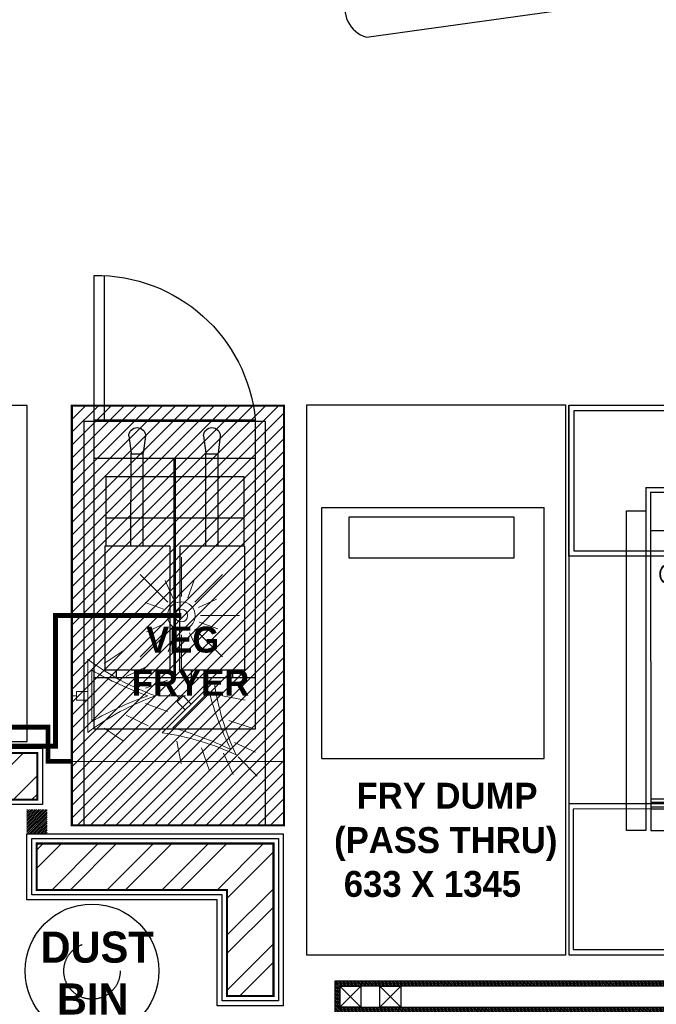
# Model space of a CAD drawing. Header units: millimetres. Extents: x -115221 to 194496, y -122556 to 375476.
# Tile 69 of 169: x 101368 to 102924, y -41426 to -39020. Entities that reach past the tile are written whole.
import ezdxf

# ---------------------------------------------------------------- set-up
doc = ezdxf.new("R2010")
doc.units = ezdxf.units.MM
doc.linetypes.add('Dash2', pattern=[3, 1.5, -1.5])
doc.layers.add('AC-EX HOOD', color=30, linetype='Continuous', lineweight=15)
doc.layers.add('Floor Finish', color=8, linetype='Continuous', lineweight=18)
doc.layers.add('FUR R0', color=8, linetype='Continuous')
doc.layers.add('WWDS FURNITURE LAYOUT', color=8, linetype='Continuous')
doc.layers.add('SSE PIPING', color=7, linetype='Continuous', lineweight=30, true_color=0x0512c2)
doc.layers.add('SSE SYS', color=7, linetype='Continuous', lineweight=15, true_color=0xeb0000)
doc.styles.add('ARIAL', font='GOTHICB.TTF')
doc.styles.add('har', font='GOTHICB.TTF')
doc.linetypes.add('ZIGZAG', pattern='A,0.00254,-5.08,[131,ltypeshp.shx,S=5.08,R=0,X=-5.08,Y=0],-10.16,[131,ltypeshp.shx,S=5.08,R=180,X=5.08,Y=0],-5.08', length=20.32254)

# ---------------------------------------------------------------- blocks, each defined once
blk = doc.blocks.new('A$C331E6D67')
at = {"layer": 'FUR R0'}
for p, q in [((1.471, 18.916, 0), (1.471, 43.145, 0)), ((1.471, 43.145, 0), (22.92, 43.145, 0)), ((22.92, 18.916, 0), (22.92, 43.145, 0)), ((1.471, 18.916, 0), (22.92, 18.916, 0))]:
    blk.add_line(p, q, dxfattribs=at)
at = {"layer": 'FUR R0', "elevation": 0}
for points in [[(25, 53), (0, 53), (0, 0), (25, 0)], [(19.986, 42.224), (19.986, 38.252), (4.098, 38.252), (4.098, 42.225)]]:
    blk.add_lwpolyline(points, close=True, dxfattribs=at)
blk = doc.blocks.new('sdsds543343')
at = {"layer": 'FUR R0'}
for p, q in [((-1735161.011, -991539.342, 0), (-1735161.011, -991525.407, 0)), ((-1735160.016, -991539.342, 0), (-1735160.016, -991525.407, 0)), ((-1735175.568, -991539.342, 0), (-1735175.568, -991569.187, 0)), ((-1735160.016, -991539.342, 0), (-1735175.568, -991539.342, 0)), ((-1735160.016, -991569.187, 0), (-1735160.016, -991539.342, 0)), ((-1735159.862, -991539.491, 0), (-1735159.862, -991539.491, 0)), ((-1735172.193, -991540.897, 0), (-1735171.976, -991542.555, 0)), ((-1735170.577, -991540.897, 0), (-1735170.794, -991542.555, 0)), ((-1735164.977, -991540.897, 0), (-1735164.76, -991542.555, 0)), ((-1735163.36, -991540.897, 0), (-1735163.577, -991542.555, 0)), ((-1735171.976, -991551.535, 0), (-1735171.976, -991542.555, 0)), ((-1735170.794, -991542.629, 0), (-1735171.976, -991542.629, 0)), ((-1735170.794, -991551.535, 0), (-1735170.794, -991542.555, 0)), ((-1735164.76, -991551.535, 0), (-1735164.76, -991542.555, 0)), ((-1735163.577, -991542.629, 0), (-1735164.76, -991542.629, 0)), ((-1735163.577, -991551.535, 0), (-1735163.577, -991542.555, 0)), ((-1735175.568, -991543.075, 0), (-1735160.016, -991543.075, 0)), ((-1735161.136, -991544.817, 0), (-1735174.448, -991544.817, 0)), ((-1735174.448, -991544.817, 0), (-1735174.448, -991551.535, 0)), ((-1735161.136, -991544.817, 0), (-1735161.136, -991551.535, 0)), ((-1735161.136, -991548.798, 0), (-1735174.448, -991548.798, 0)), ((-1735174.526, -991551.535, 0), (-1735168.274, -991551.535, 0)), ((-1735174.526, -991551.535, 0), (-1735174.526, -991563.479, 0)), ((-1735168.274, -991551.535, 0), (-1735168.274, -991563.479, 0)), ((-1735167.31, -991551.535, 0), (-1735161.058, -991551.535, 0)), ((-1735167.31, -991551.535, 0), (-1735167.31, -991563.479, 0)), ((-1735161.058, -991551.535, 0), (-1735161.058, -991563.479, 0)), ((-1735174.526, -991563.479, 0), (-1735168.274, -991563.479, 0)), ((-1735173.391, -991564.226, 0), (-1735173.391, -991563.479, 0)), ((-1735169.41, -991564.226, 0), (-1735169.41, -991563.479, 0)), ((-1735167.31, -991563.479, 0), (-1735161.058, -991563.479, 0)), ((-1735166.175, -991564.226, 0), (-1735166.175, -991563.479, 0)), ((-1735162.193, -991564.226, 0), (-1735162.193, -991563.479, 0)), ((-1735175.568, -991564.226, 0), (-1735160.016, -991564.226, 0)), ((-1735173.391, -991564.226, 0), (-1735169.41, -991564.226, 0)), ((-1735166.175, -991564.226, 0), (-1735162.193, -991564.226, 0)), ((-1735175.568, -991569.187, 0), (-1735160.016, -991569.187, 0)), ((-1735159.862, -991569.187, 0), (-1735159.862, -991569.187, 0))]:
    blk.add_line(p, q, dxfattribs=at)
at = {"layer": 'FUR R0', "elevation": 0}
for points in [[(-1735178.323, -991537.979), (-1735157.862, -991537.979), (-1735157.862, -991578.448), (-1735178.323, -991578.448)], [(-1735176.567, -991539.491), (-1735159.021, -991539.491), (-1735159.021, -991578.448), (-1735176.567, -991578.448)]]:
    blk.add_lwpolyline(points, close=True, dxfattribs=at)
at = {"layer": 'FUR R0', "const_width": 0.249, "elevation": 0, "flags": 128}
blk.add_lwpolyline([(-1735167.792, -991564.226), (-1735167.792, -991543.075)], dxfattribs=at)
at = {"layer": 'FUR R0'}
for centre, radius, start, end in [((-1735160.242, -991540.801, 0), 15.395, 89.15875, 174.56193), ((-1735171.385, -991540.897, 0), 0.808, 0, 180), ((-1735164.169, -991540.897, 0), 0.808, 0, 180)]:
    blk.add_arc(centre, radius, start, end, dxfattribs=at)
blk = doc.blocks.new('wW')
at = {"layer": 'FUR R0'}
h = blk.add_hatch(color=256, dxfattribs=at)
h.dxf.hatch_style = 1
h.paths.add_polyline_path([(31531.511, -4490.805), (31536.214, -4490.805), (31536.214, -4501.187), (31531.511, -4501.187)])
h = blk.add_hatch(color=256, dxfattribs=at)
h.dxf.hatch_style = 1
h.paths.add_polyline_path([(31538.115, -4507.208), (31542.818, -4507.208), (31542.818, -4517.576), (31538.115, -4517.576)])
for p, q in [((31519.399, -4478.729), (31519.399, -4531.725)), ((31553.447, -4531.725), (31553.447, -4478.729)), ((31526.83, -4486.661), (31548.829, -4486.661)), ((31526.83, -4486.661), (31526.83, -4519.738)), ((31527.283, -4487.116), (31548.376, -4487.116)), ((31527.283, -4487.116), (31527.283, -4519.756)), ((31548.376, -4487.116), (31548.376, -4519.756)), ((31548.829, -4486.661), (31548.829, -4520.212)), ((31548.829, -4487.116), (31548.829, -4519.756)), ((31527.283, -4490.805), (31548.376, -4490.805)), ((31527.283, -4516.686), (31548.376, -4516.686)), ((31527.283, -4517.013), (31548.376, -4517.013)), ((31527.283, -4517.47), (31548.376, -4517.47)), ((31527.283, -4517.666), (31548.376, -4517.666)), ((31527.283, -4519.756), (31548.376, -4519.756))]:
    blk.add_line(p, q, dxfattribs=at)
for points in [[(31553.447, -4493.287), (31519.399, -4493.287), (31519.399, -4478.729), (31553.447, -4478.729)], [(31553.447, -4492.787), (31519.899, -4492.787), (31519.899, -4479.229), (31553.447, -4479.229)], [(31553.447, -4517.167), (31519.399, -4517.167), (31519.399, -4531.725), (31553.447, -4531.725)], [(31553.447, -4517.667), (31519.808, -4517.667), (31519.808, -4531.225), (31553.447, -4531.225)]]:
    blk.add_lwpolyline(points, dxfattribs=at)
for points in [[(31526.83, -4519.738), (31524.944, -4519.738), (31524.944, -4488.917), (31526.83, -4488.917)], [(31531.511, -4490.805), (31536.214, -4490.805), (31536.214, -4501.187), (31531.511, -4501.187)], [(31538.115, -4507.208), (31542.818, -4507.208), (31542.818, -4517.576), (31538.115, -4517.576)]]:
    blk.add_lwpolyline(points, close=True, dxfattribs=at)
for centre, radius in [((31531.373, -4489.01), 1.07), ((31531.373, -4489.01), 1.03), ((31535.858, -4489.01), 1.07), ((31535.858, -4489.01), 1.03), ((31541.344, -4489.01), 1.07), ((31541.344, -4489.01), 1.03), ((31545.83, -4489.01), 1.07), ((31545.83, -4489.01), 1.03), ((31529.26, -4495.01), 1.07), ((31529.26, -4495.01), 1.03)]:
    blk.add_circle(centre, radius, dxfattribs=at)
at = {"layer": 'FUR R0', "char_height": 2.5, "attachment_point": 9, "style": 'har'}
for s, insert, width in [('\\pxqc;{\\fCentury Gothic|b1|i0|c0|p34;\\C0;PACK TABLE}', (31544.934, -4484.05, 0), 19.63411), ('\\pxqc;{\\fCentury Gothic|b1|i0|c0|p34;BURGER SHOOT}', (31549.892, -4505.795, 0), 25.51201), ('\\pxqc;{\\fCentury Gothic|b1|i0|c0|p34;\\C0;PACK TABLE}', (31544.934, -4520.545, 0), 19.63411)]:
    blk.add_mtext(s, dxfattribs=dict(at, insert=insert, width=width))
blk = doc.blocks.new('veg reach in chileerr')
at = {"layer": 'FUR R0'}
blk.add_line((-1748880.684, -980092.986, 0), (-1748876.849, -980120.587, 0), dxfattribs=at)
at = {"layer": 'FUR R0', "elevation": 0}
for points in [[(-1748875.715, -980090.818), (-1748875.715, -980120.587), (-1748876.849, -980120.587), (-1748876.849, -980090.818)], [(-1748845.258, -980090.815), (-1748845.258, -980120.587), (-1748875.715, -980120.587), (-1748875.715, -980090.815)], [(-1748848.004, -980106.105), (-1748848.004, -980093.357), (-1748871.792, -980093.357), (-1748871.792, -980106.105)], [(-1748848.004, -980118.852), (-1748848.004, -980106.105), (-1748871.792, -980106.105), (-1748871.792, -980118.852)]]:
    blk.add_lwpolyline(points, close=True, dxfattribs=at)
for points in [[(-1748848.592, -980103.555), (-1748848.592, -980095.906, 0.414214), (-1748850.553, -980093.945), (-1748869.243, -980093.945, 0.414214), (-1748871.204, -980095.906), (-1748871.204, -980103.555, 0.414214), (-1748869.243, -980105.516), (-1748850.553, -980105.516, 0.414214)], [(-1748848.592, -980116.303), (-1748848.592, -980108.654, 0.414214), (-1748850.553, -980106.693), (-1748869.243, -980106.693, 0.414214), (-1748871.204, -980108.654), (-1748871.204, -980116.303, 0.414214), (-1748869.243, -980118.264), (-1748850.553, -980118.264, 0.414214)]]:
    blk.add_lwpolyline(points, format="xyb", close=True, dxfattribs=at)
at = {"layer": 'FUR R0'}
blk.add_arc((-1748877.927, -980093.771, 0), 2.867, 67.91201, 164.10114, dxfattribs=at)
blk = doc.blocks.new('JSDJNB')
at = {"layer": 'FUR R0'}
h = blk.add_hatch(dxfattribs=at)
h.set_pattern_fill('ANSI31', color=256, angle=90)
h.set_pattern_definition([(135, (184504.06984, -52712.82564), (-0.08838834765, -0.08838834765), [])])
h.paths.add_polyline_path([(255108.086, -67411.993), (255108.086, -67409.993), (254955.773, -67409.993), (254955.773, -67411.993)], flags=16)
h.paths.add_polyline_path([(255108.586, -67412.493), (255108.586, -67409.493), (254955.273, -67409.493), (254955.273, -67412.493)])
for points in [[(255108.586, -67412.493), (255108.586, -67409.493), (254955.273, -67409.493), (254955.273, -67412.493)], [(255108.086, -67411.993), (255108.086, -67409.993), (254955.773, -67409.993), (254955.773, -67411.993)], [(254955.773, -67409.993), (254957.773, -67409.993), (254957.773, -67411.993), (254955.773, -67411.993)], [(254959.619, -67409.993), (254961.619, -67409.993), (254961.619, -67411.993), (254959.619, -67411.993)]]:
    blk.add_lwpolyline(points, close=True, dxfattribs=at)
for points in [[(254957.773, -67409.993), (254955.773, -67411.993)], [(254955.773, -67409.993), (254957.773, -67411.993)], [(254961.619, -67409.993), (254959.619, -67411.993)], [(254959.619, -67409.993), (254961.619, -67411.993)]]:
    blk.add_lwpolyline(points, dxfattribs=at)
blk = doc.blocks.new('FUR R0')
at = {"layer": 'WWDS FURNITURE LAYOUT', "ltscale": 50}
h = blk.add_hatch(dxfattribs=at)
h.set_pattern_fill('ANSI32', color=8, scale=10)
h.set_pattern_definition([(45, (-1663485.13, -2829513.02), (-67.351921, 67.351921), []), (45, (-1663440.23, -2829513.02), (-67.351921, 67.351921), [])])
h.paths.add_polyline_path([(-8700, -3714.7), (-7776.6, -3714.7), (-7776.6, -3828.5), (-8700, -3828.5)])
at = {"layer": 'WWDS FURNITURE LAYOUT'}
h = blk.add_hatch(dxfattribs=at)
h.set_pattern_fill('ANSI31', color=8)
h.set_pattern_definition([(45, (-1707085.583, -2849989.4688), (-2.2450640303, 2.2450640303), [])])
h.paths.add_polyline_path([(-7752.6, -3852.5), (-7802.6, -3852.5), (-7802.6, -3911.9), (-7752.6, -3911.9)])
at = {"layer": 'WWDS FURNITURE LAYOUT', "ltscale": 50}
h = blk.add_hatch(dxfattribs=at)
h.set_pattern_fill('ANSI32', color=8, scale=10)
h.set_pattern_definition([(45, (-1707085.58, -2849989.47), (-67.351921, 67.351921), []), (45, (-1707040.68, -2849989.47), (-67.351921, 67.351921), [])])
h.paths.add_polyline_path([(-7778.6, -3935.9), (-7199.6, -3935.9), (-7199.6, -4308.7), (-7313.4, -4308.7), (-7313.4, -4049.7), (-7778.6, -4049.7)])
at = {"layer": 'WWDS FURNITURE LAYOUT', "color": 8}
blk.add_lwpolyline([(-7335.4, 604.9), (-7188, 604.9), (-7188, 97.6), (-6841.9, 97.6), (-6841.9, -907.4), (-5212.6, -907.4), (-5212.6, -234.4), (-5074.8, -234.4), (-5074.8, -907.4), (-4040.6, -907.4), (-4040.6, -1045.2), (-6979.7, -1045.2), (-6979.7, -52.1), (-8688, -52.1), (-8688, -3702.7), (-7764.6, -3702.7), (-7764.6, -3840.5), (-8688, -3840.5), (-8688, -5900.5), (-6775, -5900.5)], dxfattribs=at)
for points in [[(-7801.5, -2865.8), (-8333.5, -2865.8), (-8333.4, -3686.8), (-7801.4, -3686.9)], [(-7802.6, -3911.9), (-7175.6, -3911.9), (-7175.6, -4332.7), (-7337.4, -4332.7), (-7337.4, -4073.7), (-7802.6, -4073.7)], [(-7790.6, -3923.9), (-7187.6, -3923.9), (-7187.6, -4320.7), (-7325.4, -4320.7), (-7325.4, -4061.7), (-7790.6, -4061.7)]]:
    blk.add_lwpolyline(points, close=True, dxfattribs=at)
for points, const_width in [([(-8700, -3714.7), (-7776.6, -3714.7), (-7776.6, -3828.5), (-8700, -3828.5)], 5.07), ([(-7752.6, -3852.5), (-7802.6, -3852.5), (-7802.6, -3911.9), (-7752.6, -3911.9)], 0.3), ([(-7778.6, -3935.9), (-7778.6, -3935.9), (-7199.6, -3935.9), (-7199.6, -4308.7), (-7313.4, -4308.7), (-7313.4, -4049.7), (-7778.6, -4049.7)], 5.07)]:
    blk.add_lwpolyline(points, close=True, dxfattribs=dict(at, const_width=const_width))
at = {"layer": 'WWDS FURNITURE LAYOUT', "color": 8, "ltscale": 200}
blk.add_circle((-7643.2, -4247.4), 163.5, dxfattribs=at)
at = {"layer": 'WWDS FURNITURE LAYOUT', "color": 8, "linetype": 'Dash2', "ltscale": 200}
blk.add_circle((-7643.2, -4247.4), 68.9, dxfattribs=at)
at = {"layer": 'WWDS FURNITURE LAYOUT', "color": 8, "xscale": 25.33333333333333, "yscale": 25.33333333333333, "zscale": 25.33333333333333}
for name, p, rotation in [('veg reach in chileerr', (-24829777.6, 44306495.6, 0), 89.99196019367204), ('A$C331E6D67', (-7118.8, -4207.7, 0), 359.991960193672), ('wW', (-804985, 110483.9), 0.008039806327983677)]:
    blk.add_blockref(name, p, dxfattribs=dict(at, rotation=rotation))
at = {"layer": 'WWDS FURNITURE LAYOUT', "color": 8, "linetype": 'Continuous', "lineweight": 25, "xscale": -25.33333333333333, "yscale": 25.33333333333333, "zscale": 25.33333333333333, "rotation": 359.991960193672}
blk.add_blockref('sdsds543343', (-43961500, 25122263.8, 0), dxfattribs=at)
at = {"layer": 'WWDS FURNITURE LAYOUT', "color": 8, "linetype": 'Continuous', "lineweight": 0, "xscale": 25.4, "yscale": 25.4, "zscale": 25.4}
blk.add_blockref('JSDJNB', (-6482913.9, 1707929, 0), dxfattribs=at)
at = {"layer": 'WWDS FURNITURE LAYOUT', "color": 8}
for s, height, rotation, style, p in [('VEG', 63.33, 359.992, 'har', (-7511, -3469.3, 0)), ('FRYER', 63.33, 359.992, 'har', (-7545.9, -3574.8, 0)), (' FRY DUMP', 63.33, 359.992, 'ARIAL', (-7020.1, -3850.8, 0.2)), ('(PASS THRU)', 63.333, 359.992, 'ARIAL', (-7051.5, -3959.2, 0.2)), ('633 X 1345', 63.33, 359.992, 'ARIAL', (-7027.8, -4066.3, 0.2)), ('DUST', 76, 0.0332, 'har', (-7769, -4227.2, 0)), ('BIN', 76, 0.0332, 'har', (-7729.2, -4353.9, 0))]:
    blk.add_text(s, height=height, rotation=rotation, dxfattribs=dict(at, style=style)).set_placement(p)
blk = doc.blocks.new('NOZZLE ASD')
at = {"layer": 'SSE SYS', "color": 2}
for p, q in [((0, 66.5), (0, 203.5)), ((-47, 47), (-143.9, 143.9)), ((47, 47), (143.9, 143.9)), ((-66.5, 0), (-203.5, 0)), ((66.5, 0), (203.5, 0)), ((-47, -47), (-143.9, -143.9)), ((0, -66.5), (0, -203.5)), ((47, -47), (143.9, -143.9))]:
    blk.add_line(p, q, dxfattribs=at)
at = {"layer": 'SSE SYS'}
for p, q in [((-22.7, 62.5), (-46.2, 126.8)), ((28.1, 60.3), (57, 122.3)), ((-60.3, 28.1), (-122.3, 57)), ((62.5, 22.7), (126.8, 46.2)), ((-62.5, -22.7), (-126.8, -46.2)), ((60.3, -28.1), (122.3, -57)), ((-28.1, -60.3), (-57, -122.3)), ((22.7, -62.5), (46.2, -126.8))]:
    blk.add_line(p, q, dxfattribs=at)
blk.add_circle((0, 0), 48.2, dxfattribs=at)
at = {"layer": 'SSE SYS', "color": 3}
blk.add_circle((0, 0), 21.8, dxfattribs=at)
blk = doc.blocks.new('*U219')
at = {"layer": 'SSE SYS', "xscale": 0.6999999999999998, "yscale": 0.6999999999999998, "zscale": 0.6999999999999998}
blk.add_blockref('NOZZLE ASD', (0, 0), dxfattribs=at)
blk = doc.blocks.new('*U218')
at = {"layer": 'Floor Finish', "color": 0, "linetype": 'ByBlock', "lineweight": -2, "transparency": 16777216}
blk.add_blockref('*U219', (0, 0), dxfattribs=at)
blk = doc.blocks.new('SPRINKLAR K F ho')
at = {"color": 2}
for p, q in [((24, 79.1), (70.7, 110.5)), ((-6.3, 63.1), (-6.3, -62.3)), ((125.3, 19.3), (178.7, 38.9)), ((125.3, -18.5), (178.7, -38.1)), ((24, -78.4), (70.7, -109.8))]:
    blk.add_line(p, q, dxfattribs=at)
for centre, start, end in [((403.8, 780.1), 240.2307, 250.7245), ((403.8, -779.3), 109.2755, 119.7693)]:
    blk.add_arc(centre, 826, start, end, dxfattribs=at)
at = {"layer": 'SSE SYS'}
for p, q in [((-15.8, 89.9), (-15.8, -89.1)), ((77.8, 47.4), (131.5, 74.1)), ((-43.5, 0.4), (-54.5, 0.4)), ((156.8, 0.4), (222.9, 0.4)), ((77.8, -46.6), (131.5, -73.3))]:
    blk.add_line(p, q, dxfattribs=at)
blk.add_lwpolyline([(-15.8, 10.7), (-15.8, -10), (-43.5, -10), (-43.5, 10.7)], close=True, dxfattribs=at)
for centre, start, end in [((365, 596.9), 233.0874, 250.1605), ((365, -596.1), 109.8395, 126.9126)]:
    blk.add_arc(centre, 634.2, start, end, dxfattribs=at)

msp = doc.modelspace()

# ---------------------------------------------------------------- hatches: boundary and pattern name
at = {"true_color": 0x58ba48}
h = msp.add_hatch(dxfattribs=at)
h.set_pattern_fill('ANSI31', color=85, scale=7)
h.set_pattern_definition([(45, (-29377.1, -11609.127), (-15.7154482, 15.7154482), [])])
h.paths.add_polyline_path([(101495.8, -39963.1), (102014.3, -39963.1), (102014.3, -40988.2), (101495.8, -40988.2)])

# ---------------------------------------------------------------- linework, layer by layer
at = {"layer": 'AC-EX HOOD', "const_width": 5.08}
msp.add_lwpolyline([(101495.8, -39963.1), (102014.3, -39963.1), (102014.3, -40988.2), (101495.8, -40988.2)], close=True, dxfattribs=at)
at = {"layer": 'SSE PIPING', "color": 4, "const_width": 12}
msp.add_lwpolyline([(100648.9, -39739.6), (100648.9, -40274.5), (100532.6, -40274.5), (100532.6, -40748.2), (101437.7, -40748.2), (101437.7, -40832), (101496.3, -40832)], dxfattribs=at)
at = {"layer": 'SSE PIPING', "const_width": 12, "elevation": 0}
msp.add_lwpolyline([(101763.6, -40475.9), (101455.8, -40475.9), (101455.8, -40795.1), (100507.5, -40795.1), (100507.5, -40120.4), (100615.2, -40120.4)], dxfattribs=at)
at = {"layer": 'SSE PIPING', "color": 242, "linetype": 'ZIGZAG', "lineweight": 9, "ltscale": 2, "true_color": 0xb90434}
msp.add_lwpolyline([(101496.3, -40832), (102014.3, -40832)], dxfattribs=at)

# ---------------------------------------------------------------- block references
at = {"layer": 'Floor Finish', "color": 8, "xscale": -1}
msp.add_blockref('*U218', (101763.6, -40475.9, 0), dxfattribs=at)
at = {"layer": 'SSE SYS', "xscale": -1, "rotation": 180}
msp.add_blockref('SPRINKLAR K F ho', (101550.7, -40671.5, 0), dxfattribs=at)
at = {"layer": 'SSE SYS', "rotation": 315}
msp.add_blockref('SPRINKLAR K F ho', (101791.1, -40710.6, 0), dxfattribs=at)
at = {"layer": 'WWDS FURNITURE LAYOUT'}
msp.add_blockref('FUR R0', (109188.4, -37096.8), dxfattribs=at)

doc.saveas('drawing.dxf')
